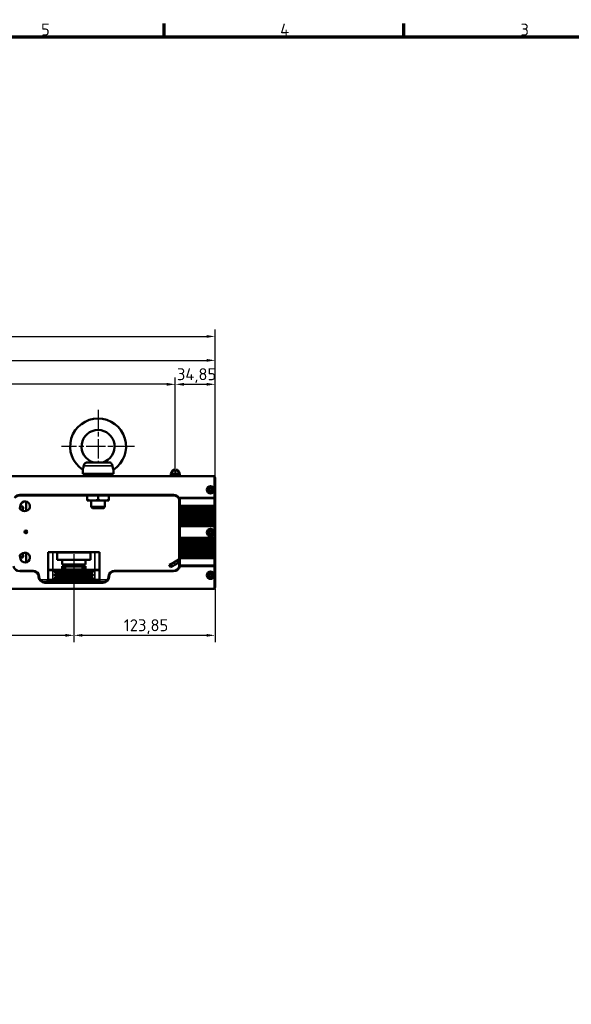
# Model space of a CAD drawing. Header units: millimetres. Extents: x 0 to 8058, y -283 to 1782.
# Tile 32 of 35: x 1555 to 2039, y 874 to 1737. Entities that reach past the tile are written whole.
import ezdxf

# ---------------------------------------------------------------- set-up
doc = ezdxf.new("R2010")
doc.units = ezdxf.units.MM
doc.header["$LTSCALE"] = 3
doc.linetypes.add('CHAIN', pattern=[0.3543, 0.2362, -0.0295, 0.0591, -0.0295])
doc.layers.get('0').update_dxf_attribs({"lineweight": 25})
for name, color, linetype, lineweight in [('Bemaßung (ISO)', 7, 'Continuous', 25), ('Mittelpunktmarkierung (ISO)', 7, 'Continuous', 25), ('Rahmen (ISO)', 7, 'Continuous', 70), ('Sichtbar (ISO)', 7, 'Continuous', 50), ('Sichtbar schmal (ISO)', 7, 'Continuous', 35)]:
    doc.layers.add(name, color=color, linetype=linetype, lineweight=lineweight)
doc.styles.add('Notiztext (DIN)', font='isocpeur.ttf')
doc.dimstyles.new('Standard (DIN)', dxfattribs={"dimscale": 3, "dimtxt": 3.5, "dimasz": 2.5, "dimexe": 2, "dimexo": 0.5, "dimgap": 0.5, "dimtad": 1, "dimrnd": 1e-08, "dimtxsty": 'Notiztext (DIN)', "dimcen": 0.09, "dimdle": 10, "dimclrd": 256, "dimclre": 256, "dimclrt": 256, "dimadec": 0, "dimazin": 0, "dimtfac": 1, "dimtmove": 0, "dimatfit": 3, "dimfxl": 1, "dimtolj": 1, "dimtzin": 0, "dimlwd": -1, "dimlwe": -1, "dimarcsym": 0})

# ---------------------------------------------------------------- blocks, each defined once
blk = doc.blocks.new('Ränder Vorgaberahmen')
at = {"layer": 'Rahmen (ISO)'}
for p, q in [((560.67, 574), (560.67, 577.9)), ((630.75, 574), (630.75, 577.9))]:
    blk.add_line(p, q, dxfattribs=at)
at = {"layer": 'Rahmen (ISO)', "flags": 128}
blk.add_lwpolyline([(20, 20), (20, 574), (821, 574), (821, 20), (20, 20)], dxfattribs=at)
at = {"layer": 'Rahmen (ISO)', "char_height": 3.5, "attachment_point": 7, "style": 'Notiztext (DIN)'}
for s, insert in [('5', (524.7, 574.4)), ('4', (594.61, 574.4)), ('3', (664.87, 574.4))]:
    blk.add_mtext(s, dxfattribs=dict(at, insert=insert))
blk = doc.blocks.new('*D19')
at = {"layer": 'Bemaßung (ISO)', "transparency": 16777216}
for p, q in [((1354.86, 1268.41), (1354.86, 1191.19)), ((1602.86, 1268.41), (1602.86, 1191.19)), ((1362.36, 1197.19), (1595.36, 1197.19))]:
    blk.add_line(p, q, dxfattribs=at)
for points in [[(1362.36, 1198.44), (1362.36, 1195.94), (1354.86, 1197.19)], [(1595.36, 1198.44), (1595.36, 1195.94), (1602.86, 1197.19)]]:
    blk.add_solid(points, dxfattribs=at)
at = {"layer": 'Defpoints', "color": 0, "transparency": 16777216}
for p in [(1354.86, 1269.91), (1602.86, 1269.91), (1602.86, 1197.19)]:
    blk.add_point(p, dxfattribs=at)
at = {"layer": 'Bemaßung (ISO)', "transparency": 16777216, "insert": (1468.36, 1209.19), "char_height": 10.5, "attachment_point": 1, "style": 'Notiztext (DIN)'}
blk.add_mtext('\\A1;248', dxfattribs=at)
blk = doc.blocks.new('*D20')
at = {"layer": 'Bemaßung (ISO)', "transparency": 16777216}
for p, q in [((1602.86, 1268.41), (1602.86, 1191.19)), ((1726.71, 1237.86), (1726.71, 1191.19)), ((1610.36, 1197.19), (1719.21, 1197.19))]:
    blk.add_line(p, q, dxfattribs=at)
for points in [[(1610.36, 1198.44), (1610.36, 1195.94), (1602.86, 1197.19)], [(1719.21, 1198.44), (1719.21, 1195.94), (1726.71, 1197.19)]]:
    blk.add_solid(points, dxfattribs=at)
at = {"layer": 'Defpoints', "color": 0, "transparency": 16777216}
for p in [(1602.86, 1269.91), (1726.71, 1239.36), (1726.71, 1197.19)]:
    blk.add_point(p, dxfattribs=at)
at = {"layer": 'Bemaßung (ISO)', "transparency": 16777216, "insert": (1646.67, 1211.29), "char_height": 10.5, "attachment_point": 1, "style": 'Notiztext (DIN)'}
blk.add_mtext('\\A1;123,85', dxfattribs=at)
blk = doc.blocks.new('*D29')
at = {"layer": 'Bemaßung (ISO)', "transparency": 16777216}
for p, q in [((233.51, 1326.56), (233.51, 1465.36)), ((1726.71, 1259.15), (1726.71, 1465.36)), ((241.01, 1459.36), (1719.21, 1459.36))]:
    blk.add_line(p, q, dxfattribs=at)
for points in [[(241.01, 1460.61), (241.01, 1458.11), (233.51, 1459.36)], [(1719.21, 1460.61), (1719.21, 1458.11), (1726.71, 1459.36)]]:
    blk.add_solid(points, dxfattribs=at)
at = {"layer": 'Defpoints', "color": 0, "transparency": 16777216}
for p in [(1726.71, 1459.36), (233.51, 1325.06), (1726.71, 1257.65)]:
    blk.add_point(p, dxfattribs=at)
at = {"layer": 'Bemaßung (ISO)', "transparency": 16777216, "insert": (961.44, 1473.46), "char_height": 10.5, "attachment_point": 1, "style": 'Notiztext (DIN)'}
blk.add_mtext('\\A1;1493,2', dxfattribs=at)
blk = doc.blocks.new('*D30')
at = {"layer": 'Bemaßung (ISO)', "transparency": 16777216}
for p, q in [((239.01, 1336.86), (239.01, 1444.36)), ((1726.71, 1336.86), (1726.71, 1444.36)), ((246.51, 1438.36), (1719.21, 1438.36))]:
    blk.add_line(p, q, dxfattribs=at)
for points in [[(246.51, 1439.61), (246.51, 1437.11), (239.01, 1438.36)], [(1719.21, 1439.61), (1719.21, 1437.11), (1726.71, 1438.36)]]:
    blk.add_solid(points, dxfattribs=at)
at = {"layer": 'Defpoints', "color": 0, "transparency": 16777216}
for p in [(1726.71, 1438.36), (239.01, 1335.36), (1726.71, 1335.36)]:
    blk.add_point(p, dxfattribs=at)
at = {"layer": 'Bemaßung (ISO)', "transparency": 16777216, "insert": (964.19, 1452.46), "char_height": 10.5, "attachment_point": 1, "style": 'Notiztext (DIN)'}
blk.add_mtext('\\A1;1487,7', dxfattribs=at)
blk = doc.blocks.new('*D31')
at = {"layer": 'Bemaßung (ISO)', "transparency": 16777216}
for p, q in [((1691.86, 1342.36), (1691.86, 1423.36)), ((1699.36, 1417.36), (1719.21, 1417.36)), ((1726.71, 1336.86), (1726.71, 1423.36))]:
    blk.add_line(p, q, dxfattribs=at)
for points in [[(1699.36, 1418.61), (1699.36, 1416.11), (1691.86, 1417.36)], [(1719.21, 1418.61), (1719.21, 1416.11), (1726.71, 1417.36)]]:
    blk.add_solid(points, dxfattribs=at)
at = {"layer": 'Defpoints', "color": 0, "transparency": 16777216}
for p in [(1726.71, 1417.36), (1691.86, 1340.86), (1726.71, 1335.36)]:
    blk.add_point(p, dxfattribs=at)
at = {"layer": 'Bemaßung (ISO)', "transparency": 16777216, "insert": (1693.27, 1431.46), "char_height": 10.5, "attachment_point": 1, "style": 'Notiztext (DIN)'}
blk.add_mtext('\\A1;34,85', dxfattribs=at)
blk = doc.blocks.new('*D32')
at = {"layer": 'Bemaßung (ISO)', "transparency": 16777216}
for p, q in [((1265.86, 1342.36), (1265.86, 1423.36)), ((1684.36, 1417.36), (1273.36, 1417.36)), ((1691.86, 1342.36), (1691.86, 1423.36))]:
    blk.add_line(p, q, dxfattribs=at)
for points in [[(1273.36, 1418.61), (1273.36, 1416.11), (1265.86, 1417.36)], [(1684.36, 1418.61), (1684.36, 1416.11), (1691.86, 1417.36)]]:
    blk.add_solid(points, dxfattribs=at)
at = {"layer": 'Defpoints', "color": 0, "transparency": 16777216}
for p in [(1265.86, 1417.36), (1265.86, 1340.86), (1691.86, 1340.86)]:
    blk.add_point(p, dxfattribs=at)
at = {"layer": 'Bemaßung (ISO)', "transparency": 16777216, "insert": (1468.33, 1429.36), "char_height": 10.5, "attachment_point": 1, "style": 'Notiztext (DIN)'}
blk.add_mtext('\\A1;426', dxfattribs=at)

msp = doc.modelspace()

# ---------------------------------------------------------------- linework, layer by layer
at = {"layer": 'Mittelpunktmarkierung (ISO)', "linetype": 'CHAIN', "ltscale": 23.990969}
for p, q in [((1624.112, 1394.861), (1624.112, 1347.861)), ((1656.112, 1362.861), (1592.112, 1362.861))]:
    msp.add_line(p, q, dxfattribs=at)
at = {"layer": 'Sichtbar (ISO)'}
for p, q in [((1633.688, 1348.861), (1614.536, 1348.861)), ((1610.612, 1338.861), (1610.612, 1342.416)), ((1610.612, 1338.861), (1637.612, 1338.861)), ((1611.612, 1336.861), (1611.612, 1338.861)), ((1636.612, 1336.861), (1636.612, 1338.861)), ((1637.612, 1338.861), (1637.612, 1342.416)), ((1689.589, 1341.861), (1687.857, 1338.861)), ((1687.857, 1338.861), (1695.857, 1338.861)), ((1687.857, 1336.861), (1687.857, 1338.861)), ((1691.107, 1342.361), (1690.455, 1342.361)), ((1691.107, 1342.361), (1691.107, 1341.861)), ((1692.607, 1340.861), (1691.107, 1340.861)), ((1693.259, 1342.361), (1692.607, 1342.361)), ((1692.607, 1341.861), (1692.607, 1342.361)), ((1694.125, 1341.861), (1695.857, 1338.861)), ((1695.857, 1336.861), (1695.857, 1338.861)), ((240.507, 1336.861), (1725.207, 1336.861)), ((1726.207, 1317.861), (1726.207, 1336.479)), ((1726.707, 1335.361), (1726.707, 1318.068)), ((1720.707, 1324.461), (1720.707, 1325.261)), ((1720.707, 1325.261), (1722.307, 1325.261)), ((1721.507, 1325.191), (1720.707, 1325.261)), ((1721.507, 1324.531), (1720.707, 1324.461)), ((1722.307, 1324.461), (1720.707, 1324.461)), ((1721.507, 1325.191), (1722.377, 1325.191)), ((1721.507, 1324.531), (1721.507, 1325.191)), ((1722.377, 1324.531), (1721.507, 1324.531)), ((1722.307, 1325.261), (1722.307, 1326.861)), ((1722.307, 1326.861), (1723.107, 1326.861)), ((1722.377, 1326.061), (1722.307, 1326.861)), ((1722.307, 1325.261), (1722.377, 1325.191)), ((1722.377, 1324.531), (1722.307, 1324.461)), ((1722.307, 1322.861), (1722.307, 1324.461)), ((1722.377, 1323.661), (1722.307, 1322.861)), ((1723.107, 1322.861), (1722.307, 1322.861)), ((1723.037, 1326.061), (1722.377, 1326.061)), ((1722.377, 1326.061), (1722.377, 1325.191)), ((1722.377, 1324.531), (1722.377, 1323.661)), ((1722.377, 1323.661), (1723.037, 1323.661)), ((1723.037, 1326.061), (1723.107, 1326.861)), ((1723.037, 1325.191), (1723.037, 1326.061)), ((1723.037, 1325.191), (1723.107, 1325.261)), ((1723.037, 1325.191), (1723.907, 1325.191)), ((1723.107, 1324.461), (1723.037, 1324.531)), ((1723.037, 1323.661), (1723.037, 1324.531)), ((1723.907, 1324.531), (1723.037, 1324.531)), ((1723.037, 1323.661), (1723.107, 1322.861)), ((1723.107, 1326.861), (1723.107, 1325.261)), ((1723.107, 1325.261), (1724.707, 1325.261)), ((1724.707, 1324.461), (1723.107, 1324.461)), ((1723.107, 1324.461), (1723.107, 1322.861)), ((1723.907, 1325.191), (1724.707, 1325.261)), ((1723.907, 1325.191), (1723.907, 1324.531)), ((1723.907, 1324.531), (1724.707, 1324.461)), ((1724.707, 1325.261), (1724.707, 1324.461)), ((1555.357, 1320.361), (1690.357, 1320.361)), ((1690.357, 1319.861), (1555.357, 1319.861)), ((1614.612, 1319.861), (1614.612, 1316.103)), ((1614.612, 1316.103), (1614.612, 1315.424)), ((1615.02, 1315.361), (1633.204, 1315.361)), ((1618.112, 1309.861), (1618.112, 1315.361)), ((1630.112, 1309.861), (1630.112, 1315.361)), ((1633.612, 1316.103), (1633.612, 1319.861)), ((1633.612, 1315.424), (1633.612, 1316.103)), ((1726.207, 1317.861), (1694.966, 1317.861)), ((1695.251, 1317.354), (1695.256, 1317.361)), ((1726.207, 1317.361), (1695.256, 1317.361)), ((1695.357, 1310.425), (1695.357, 1314.861)), ((1695.857, 1314.861), (1695.857, 1310.803)), ((1726.707, 1318.068), (1726.207, 1317.861)), ((1726.207, 1317.361), (1726.207, 1317.861)), ((1726.707, 1317.568), (1726.207, 1317.361)), ((1726.207, 1310.803), (1726.207, 1317.361)), ((1726.707, 1318.068), (1726.707, 1317.568)), ((1726.707, 1317.568), (1726.707, 1310.425)), ((1561.057, 1306.231), (1561.057, 1312.361)), ((1618.112, 1309.861), (1630.112, 1309.861)), ((1619.112, 1308.861), (1618.112, 1309.861)), ((1619.112, 1308.861), (1629.112, 1308.861)), ((1629.112, 1308.861), (1630.112, 1309.861)), ((1695.357, 1310.425), (1695.357, 1309.251)), ((1695.357, 1306.505), (1695.357, 1309.251)), ((1695.357, 1306.505), (1695.357, 1305.331)), ((1695.357, 1302.448), (1695.357, 1305.331)), ((1695.857, 1310.803), (1726.207, 1310.803)), ((1695.857, 1308.873), (1695.857, 1310.803)), ((1726.207, 1308.873), (1695.857, 1308.873)), ((1695.857, 1308.873), (1695.857, 1306.883)), ((1695.857, 1306.883), (1726.207, 1306.883)), ((1695.857, 1304.953), (1695.857, 1306.883)), ((1726.207, 1304.953), (1695.857, 1304.953)), ((1695.857, 1304.953), (1695.857, 1302.826)), ((1726.207, 1310.803), (1726.207, 1308.873)), ((1726.207, 1306.883), (1726.207, 1308.873)), ((1726.207, 1306.883), (1726.207, 1304.953)), ((1726.207, 1302.826), (1726.207, 1304.953)), ((1726.707, 1309.251), (1726.707, 1310.425)), ((1726.707, 1309.251), (1726.707, 1306.505)), ((1726.707, 1305.331), (1726.707, 1306.505)), ((1726.707, 1305.331), (1726.707, 1302.448)), ((1695.357, 1302.448), (1695.357, 1301.274)), ((1695.357, 1298.629), (1695.357, 1301.274)), ((1695.357, 1298.629), (1695.357, 1297.455)), ((1695.357, 1294.547), (1695.357, 1297.455)), ((1695.857, 1302.826), (1726.207, 1302.826)), ((1695.857, 1300.896), (1695.857, 1302.826)), ((1726.207, 1300.896), (1695.857, 1300.896)), ((1695.857, 1300.896), (1695.857, 1299.007)), ((1695.857, 1299.007), (1726.207, 1299.007)), ((1695.857, 1297.077), (1695.857, 1299.007)), ((1726.207, 1297.077), (1695.857, 1297.077)), ((1695.857, 1297.077), (1695.857, 1294.925)), ((1726.207, 1302.826), (1726.207, 1300.896)), ((1726.207, 1299.007), (1726.207, 1300.896)), ((1726.207, 1299.007), (1726.207, 1297.077)), ((1726.207, 1294.925), (1726.207, 1297.077)), ((1726.707, 1301.274), (1726.707, 1302.448)), ((1726.707, 1301.274), (1726.707, 1298.629)), ((1726.707, 1297.455), (1726.707, 1298.629)), ((1726.707, 1297.455), (1726.707, 1294.547)), ((1561.057, 1286.627), (1561.057, 1289.095)), ((1695.357, 1294.547), (1695.357, 1293.373)), ((1695.357, 1282.349), (1695.357, 1293.373)), ((1695.857, 1294.925), (1726.207, 1294.925)), ((1695.857, 1292.995), (1695.857, 1294.925)), ((1726.207, 1292.995), (1695.857, 1292.995)), ((1695.857, 1292.995), (1695.857, 1282.727)), ((1720.707, 1286.961), (1720.707, 1287.761)), ((1720.707, 1287.761), (1722.307, 1287.761)), ((1721.507, 1287.691), (1720.707, 1287.761)), ((1721.507, 1287.031), (1720.707, 1286.961)), ((1722.307, 1286.961), (1720.707, 1286.961)), ((1721.507, 1287.691), (1722.377, 1287.691)), ((1721.507, 1287.031), (1721.507, 1287.691)), ((1722.377, 1287.031), (1721.507, 1287.031)), ((1722.307, 1287.761), (1722.307, 1289.361)), ((1722.307, 1289.361), (1723.107, 1289.361)), ((1722.377, 1288.561), (1722.307, 1289.361)), ((1722.307, 1287.761), (1722.377, 1287.691)), ((1722.377, 1287.031), (1722.307, 1286.961)), ((1722.307, 1285.361), (1722.307, 1286.961)), ((1723.037, 1288.561), (1722.377, 1288.561)), ((1722.377, 1288.561), (1722.377, 1287.691)), ((1722.377, 1287.031), (1722.377, 1286.161)), ((1723.037, 1288.561), (1723.107, 1289.361)), ((1723.037, 1287.691), (1723.037, 1288.561)), ((1723.037, 1287.691), (1723.107, 1287.761)), ((1723.037, 1287.691), (1723.907, 1287.691)), ((1723.107, 1286.961), (1723.037, 1287.031)), ((1723.037, 1286.161), (1723.037, 1287.031)), ((1723.907, 1287.031), (1723.037, 1287.031)), ((1723.107, 1289.361), (1723.107, 1287.761)), ((1723.107, 1287.761), (1724.707, 1287.761)), ((1724.707, 1286.961), (1723.107, 1286.961)), ((1723.107, 1286.961), (1723.107, 1285.361)), ((1723.907, 1287.691), (1724.707, 1287.761)), ((1723.907, 1287.691), (1723.907, 1287.031)), ((1723.907, 1287.031), (1724.707, 1286.961)), ((1724.707, 1287.761), (1724.707, 1286.961)), ((1726.207, 1294.925), (1726.207, 1292.995)), ((1726.207, 1282.727), (1726.207, 1292.995)), ((1726.707, 1293.373), (1726.707, 1294.547)), ((1726.707, 1293.373), (1726.707, 1282.349)), ((1695.357, 1282.349), (1695.357, 1281.176)), ((1695.357, 1278.268), (1695.357, 1281.176)), ((1695.357, 1278.268), (1695.357, 1277.094)), ((1695.857, 1282.727), (1726.207, 1282.727)), ((1695.857, 1280.797), (1695.857, 1282.727)), ((1726.207, 1280.797), (1695.857, 1280.797)), ((1695.857, 1280.797), (1695.857, 1278.646)), ((1695.857, 1278.646), (1726.207, 1278.646)), ((1695.857, 1276.716), (1695.857, 1278.646)), ((1722.377, 1286.161), (1722.307, 1285.361)), ((1723.107, 1285.361), (1722.307, 1285.361)), ((1722.377, 1286.161), (1723.037, 1286.161)), ((1723.037, 1286.161), (1723.107, 1285.361)), ((1726.207, 1282.727), (1726.207, 1280.797)), ((1726.207, 1278.646), (1726.207, 1280.797)), ((1726.207, 1278.646), (1726.207, 1276.716)), ((1726.707, 1281.176), (1726.707, 1282.349)), ((1726.707, 1281.176), (1726.707, 1278.268)), ((1726.707, 1277.094), (1726.707, 1278.268)), ((1580.357, 1270.011), (1584.357, 1270.011)), ((1580.357, 1270.011), (1580.357, 1254.111)), ((1584.357, 1270.011), (1588.14, 1270.011)), ((1617.574, 1270.011), (1588.14, 1270.011)), ((1588.257, 1263.311), (1588.14, 1270.011)), ((1588.141, 1269.911), (1588.357, 1269.911)), ((1588.357, 1269.911), (1617.357, 1269.911)), ((1588.357, 1263.311), (1588.357, 1269.911)), ((1617.572, 1269.911), (1617.357, 1269.911)), ((1617.357, 1263.311), (1617.357, 1269.911)), ((1617.457, 1263.311), (1617.574, 1270.011)), ((1617.574, 1270.011), (1621.357, 1270.011)), ((1625.357, 1270.011), (1621.357, 1270.011)), ((1625.357, 1270.011), (1625.357, 1254.111)), ((1695.357, 1274.448), (1695.357, 1277.094)), ((1695.357, 1274.448), (1695.357, 1273.274)), ((1695.357, 1270.392), (1695.357, 1273.274)), ((1695.357, 1270.392), (1695.357, 1269.218)), ((1726.207, 1276.716), (1695.857, 1276.716)), ((1695.857, 1276.716), (1695.857, 1274.826)), ((1695.857, 1274.826), (1726.207, 1274.826)), ((1695.857, 1272.896), (1695.857, 1274.826)), ((1726.207, 1272.896), (1695.857, 1272.896)), ((1695.857, 1272.896), (1695.857, 1270.77)), ((1695.857, 1270.77), (1726.207, 1270.77)), ((1695.857, 1268.84), (1695.857, 1270.77)), ((1726.207, 1274.826), (1726.207, 1276.716)), ((1726.207, 1274.826), (1726.207, 1272.896)), ((1726.207, 1270.77), (1726.207, 1272.896)), ((1726.207, 1270.77), (1726.207, 1268.84)), ((1726.707, 1277.094), (1726.707, 1274.448)), ((1726.707, 1273.274), (1726.707, 1274.448)), ((1726.707, 1273.274), (1726.707, 1270.392)), ((1726.707, 1269.218), (1726.707, 1270.392)), ((1561.057, 1263.361), (1561.057, 1269.492)), ((1588.257, 1263.311), (1592.687, 1263.311)), ((1588.357, 1263.311), (1617.357, 1263.311)), ((1592.687, 1263.311), (1592.757, 1259.311)), ((1612.957, 1259.311), (1613.026, 1263.311)), ((1613.026, 1263.311), (1617.457, 1263.311)), ((1690.409, 1261.146), (1688.214, 1259.879)), ((1690.409, 1261.146), (1693.409, 1262.878)), ((1694.559, 1260.886), (1691.559, 1259.154)), ((1694.134, 1263.297), (1693.409, 1262.878)), ((1695.357, 1264.003), (1694.134, 1263.297)), ((1694.559, 1260.886), (1695.284, 1261.305)), ((1695.284, 1261.305), (1695.357, 1261.347)), ((1695.357, 1266.472), (1695.357, 1269.218)), ((1695.357, 1266.472), (1695.357, 1265.298)), ((1695.357, 1258.861), (1695.357, 1265.298)), ((1726.207, 1268.84), (1695.857, 1268.84)), ((1695.857, 1268.84), (1695.857, 1266.85)), ((1695.857, 1266.85), (1726.207, 1266.85)), ((1695.857, 1264.92), (1695.857, 1266.85)), ((1695.857, 1264.92), (1695.857, 1258.861)), ((1726.207, 1264.92), (1695.857, 1264.92)), ((1726.207, 1266.85), (1726.207, 1268.84)), ((1726.207, 1266.85), (1726.207, 1264.92)), ((1726.207, 1258.361), (1726.207, 1264.92)), ((1726.707, 1269.218), (1726.707, 1266.472)), ((1726.707, 1265.298), (1726.707, 1266.472)), ((1726.707, 1265.298), (1726.707, 1258.154)), ((1555.357, 1253.861), (1567.357, 1253.861)), ((1567.357, 1253.361), (1555.357, 1253.361)), ((1580.357, 1246.111), (1580.357, 1254.111)), ((1584.357, 1254.611), (1580.857, 1254.611)), ((1584.357, 1254.611), (1621.357, 1254.611)), ((1619.357, 1253.66), (1586.357, 1253.66)), ((1586.357, 1252.66), (1619.357, 1252.66)), ((1612.957, 1257.811), (1592.507, 1257.811)), ((1592.507, 1257.811), (1592.507, 1254.611)), ((1592.507, 1257.611), (1593.357, 1257.611)), ((1593.357, 1255.611), (1592.507, 1255.611)), ((1592.757, 1257.811), (1592.746, 1257.611)), ((1592.757, 1259.311), (1612.957, 1259.311)), ((1593.357, 1257.611), (1595.357, 1257.611)), ((1595.357, 1255.611), (1593.357, 1255.611)), ((1595.357, 1257.611), (1610.357, 1257.611)), ((1595.357, 1257.611), (1595.357, 1255.611)), ((1610.357, 1257.611), (1612.357, 1257.611)), ((1610.357, 1255.611), (1610.357, 1257.611)), ((1612.357, 1255.611), (1610.357, 1255.611)), ((1612.357, 1257.611), (1612.957, 1257.611)), ((1612.957, 1255.611), (1612.357, 1255.611)), ((1612.957, 1257.811), (1612.957, 1254.611)), ((1624.857, 1254.611), (1621.357, 1254.611)), ((1625.357, 1254.111), (1625.357, 1246.111)), ((1638.357, 1253.861), (1690.357, 1253.861)), ((1690.357, 1253.361), (1638.357, 1253.361)), ((1686.482, 1258.879), (1688.214, 1259.879)), ((1687.632, 1256.887), (1686.482, 1258.879)), ((1689.364, 1257.887), (1687.632, 1256.887)), ((1691.559, 1259.154), (1689.364, 1257.887)), ((1726.207, 1257.861), (1695.765, 1257.861)), ((1695.833, 1258.353), (1695.841, 1258.361)), ((1726.207, 1258.361), (1695.841, 1258.361)), ((1726.207, 1257.861), (1726.207, 1258.361)), ((1726.207, 1258.361), (1726.707, 1258.154)), ((1726.207, 1238.243), (1726.207, 1257.861)), ((1726.207, 1257.861), (1726.707, 1257.654)), ((1726.707, 1258.154), (1726.707, 1257.654)), ((1726.707, 1257.654), (1726.707, 1239.361)), ((1577.357, 1243.861), (1628.357, 1243.861)), ((1580.357, 1245.561), (1579.857, 1245.561)), ((1579.857, 1243.861), (1579.857, 1245.561)), ((1580.357, 1243.861), (1580.357, 1246.111)), ((1580.857, 1245.611), (1584.357, 1245.611)), ((1581.357, 1245.611), (1581.357, 1243.861)), ((1621.357, 1245.611), (1584.357, 1245.611)), ((1619.357, 1250.61), (1586.357, 1250.61)), ((1586.357, 1249.61), (1619.357, 1249.61)), ((1619.357, 1247.56), (1586.357, 1247.56)), ((1586.357, 1246.56), (1619.357, 1246.56)), ((1621.357, 1245.611), (1624.857, 1245.611)), ((1624.357, 1243.861), (1624.357, 1245.611)), ((1625.357, 1246.111), (1625.357, 1243.861)), ((1720.707, 1249.461), (1720.707, 1250.261)), ((1720.707, 1250.261), (1722.307, 1250.261)), ((1721.507, 1250.191), (1720.707, 1250.261)), ((1721.507, 1249.531), (1720.707, 1249.461)), ((1722.307, 1249.461), (1720.707, 1249.461)), ((1721.507, 1250.191), (1722.377, 1250.191)), ((1721.507, 1249.531), (1721.507, 1250.191)), ((1722.377, 1249.531), (1721.507, 1249.531)), ((1722.307, 1250.261), (1722.307, 1251.861)), ((1722.307, 1251.861), (1723.107, 1251.861)), ((1722.377, 1251.061), (1722.307, 1251.861)), ((1722.307, 1250.261), (1722.377, 1250.191)), ((1722.377, 1249.531), (1722.307, 1249.461)), ((1722.307, 1247.861), (1722.307, 1249.461)), ((1722.377, 1248.661), (1722.307, 1247.861)), ((1723.107, 1247.861), (1722.307, 1247.861)), ((1723.037, 1251.061), (1722.377, 1251.061)), ((1722.377, 1251.061), (1722.377, 1250.191)), ((1722.377, 1249.531), (1722.377, 1248.661)), ((1722.377, 1248.661), (1723.037, 1248.661)), ((1723.037, 1251.061), (1723.107, 1251.861)), ((1723.037, 1250.191), (1723.037, 1251.061)), ((1723.037, 1250.191), (1723.107, 1250.261)), ((1723.037, 1250.191), (1723.907, 1250.191)), ((1723.107, 1249.461), (1723.037, 1249.531)), ((1723.037, 1248.661), (1723.037, 1249.531)), ((1723.907, 1249.531), (1723.037, 1249.531)), ((1723.037, 1248.661), (1723.107, 1247.861)), ((1723.107, 1251.861), (1723.107, 1250.261)), ((1723.107, 1250.261), (1724.707, 1250.261)), ((1724.707, 1249.461), (1723.107, 1249.461)), ((1723.107, 1249.461), (1723.107, 1247.861)), ((1723.907, 1250.191), (1724.707, 1250.261)), ((1723.907, 1250.191), (1723.907, 1249.531)), ((1723.907, 1249.531), (1724.707, 1249.461)), ((1724.707, 1250.261), (1724.707, 1249.461)), ((1725.207, 1237.861), (240.507, 1237.861)), ((1577.357, 1243.361), (1628.357, 1243.361))]:
    msp.add_line(p, q, dxfattribs=at)
for centre, radius in [((1722.707, 1324.861), 3.25), ((1722.707, 1324.861), 2.7), ((1556.857, 1308.861), 1.5), ((1556.857, 1308.861), 1.3), ((1560.857, 1287.861), 1.25), ((1722.707, 1287.361), 3.25), ((1722.707, 1287.361), 2.7), ((1556.857, 1266.861), 1.5), ((1556.857, 1266.861), 1.3), ((1722.707, 1249.861), 3.25), ((1722.707, 1249.861), 2.7)]:
    msp.add_circle(centre, radius, dxfattribs=at)
for centre, radius, start, end in [((1624.112, 1362.861), 24.5, 303.437045, 236.562955), ((1624.112, 1362.861), 14.5, 285.090185, 254.909815), ((1690.455, 1341.361), 1, 90, 150), ((1693.259, 1341.361), 1, 30, 90), ((1725.207, 1335.361), 1.5, 48.189685, 90), ((1725.207, 1335.361), 1.5, 0, 48.189685), ((1555.357, 1314.861), 5.5, 90, 146.944269), ((1555.357, 1314.861), 5, 90, 141.695953), ((1560.057, 1310.361), 4.25, 224.697315, 185.532355), ((1556.357, 1312.361), 4.7, 0, 28.287244), ((1615.27, 1318.351), 3, 257.318765, 265.202848), ((1632.953, 1318.351), 3, 274.797152, 282.681235), ((1690.357, 1314.861), 5.5, 33.055731, 90), ((1690.357, 1314.861), 5, 38.304047, 90), ((1690.357, 1314.861), 5, 0, 32.204477), ((1690.357, 1314.861), 5.5, 0, 27.035692), ((1556.857, 1308.861), 1.65, 280.970169, 129.259501), ((1560.057, 1265.361), 4.25, 174.467645, 135.302685), ((1556.857, 1266.861), 1.65, 230.740499, 79.029831), ((1556.357, 1263.361), 4.7, 331.712756, 0), ((1555.357, 1258.861), 5.5, 190.475682, 270), ((1567.357, 1248.861), 5, 0, 90), ((1567.357, 1248.861), 4.5, 0, 90), ((1580.857, 1254.111), 0.5, 90, 180), ((1586.357, 1253.16), 0.5, 90, 270), ((1594.357, 1255.611), 1, 270, 330), ((1611.357, 1255.611), 1, 210, 270), ((1619.357, 1253.16), 0.5, 270, 90), ((1624.857, 1254.111), 0.5, 0, 90), ((1638.357, 1248.861), 5, 90, 180), ((1638.357, 1248.861), 4.5, 90, 180), ((1690.357, 1258.861), 5.5, 270, 349.524318), ((1690.357, 1258.861), 5, 270, 346.611042), ((1690.357, 1258.861), 5, 351.861233, 0), ((1690.357, 1258.861), 5.5, 354.695096, 0), ((1577.357, 1248.861), 5.5, 180, 270), ((1577.357, 1248.861), 5, 180, 270), ((1580.857, 1246.111), 0.5, 180, 270), ((1586.357, 1250.11), 0.5, 90, 270), ((1586.357, 1247.06), 0.5, 90, 270), ((1619.357, 1250.11), 0.5, 270, 90), ((1619.357, 1247.06), 0.5, 270, 90), ((1624.857, 1246.111), 0.5, 270, 0), ((1628.357, 1248.861), 5.5, 270, 0), ((1628.357, 1248.861), 5, 270, 0), ((1725.207, 1239.361), 1.5, 270, 311.810315), ((1725.207, 1239.361), 1.5, 311.810315, 0)]:
    msp.add_arc(centre, radius, start, end, dxfattribs=at)
msp.add_ellipse((1691.371, 1315.592), major_axis=(2.532, -3.515), ratio=0.8658307, start_param=1.4990278, end_param=1.6219368, dxfattribs=at)
for points, knots in [([(1614.536, 1348.861), (1614.304, 1348.861), (1614.074, 1348.832), (1613.523, 1348.685), (1613.212, 1348.538), (1612.63, 1348.127), (1612.368, 1347.866), (1611.912, 1347.251), (1611.73, 1346.901), (1611.535, 1346.313), (1611.484, 1346.087), (1611.458, 1345.861)], [0.1806869, 0.1806869, 0.1806869, 0.1806869, 0.25308531, 0.25308531, 0.35739452, 0.35739452, 0.46452916, 0.46452916, 0.57706803, 0.57706803, 0.6449199, 0.6449199, 0.6449199, 0.6449199]), ([(1636.765, 1345.861), (1636.738, 1346.099), (1636.683, 1346.337), (1636.475, 1346.942), (1636.285, 1347.297), (1635.803, 1347.926), (1635.52, 1348.193), (1634.879, 1348.611), (1634.53, 1348.753), (1634.006, 1348.847), (1633.847, 1348.861), (1633.688, 1348.861)], [0.38276916, 0.38276916, 0.38276916, 0.38276916, 0.45675968, 0.45675968, 0.57457226, 0.57457226, 0.68971765, 0.68971765, 0.80597623, 0.80597623, 0.85583948, 0.85583948, 0.85583948, 0.85583948]), ([(1610.612, 1342.416), (1610.612, 1342.416), (1610.636, 1342.477), (1610.725, 1342.717), (1610.79, 1342.896), (1610.971, 1343.449), (1611.092, 1343.86), (1611.298, 1344.777), (1611.39, 1345.277), (1611.458, 1345.861)], [0, 0, 0, 0, 0.13784918, 0.13784918, 0.27639957, 0.27639957, 0.46240566, 0.46240566, 0.62268348, 0.62268348, 0.62268348, 0.62268348]), ([(1637.612, 1342.416), (1637.612, 1342.416), (1637.565, 1342.532), (1637.402, 1342.989), (1637.287, 1343.325), (1637.049, 1344.197), (1636.932, 1344.718), (1636.813, 1345.485), (1636.788, 1345.672), (1636.765, 1345.861)], [4.08567216, 4.08567216, 4.08567216, 4.08567216, 4.27684858, 4.27684858, 4.46799056, 4.46799056, 4.66091166, 4.66091166, 4.7211317, 4.7211317, 4.7211317, 4.7211317]), ([(1614.612, 1316.103), (1614.612, 1316.104), (1614.612, 1316.105), (1614.612, 1316.125), (1614.62, 1316.141), (1614.642, 1316.155), (1614.649, 1316.158), (1614.665, 1316.161), (1614.671, 1316.161), (1614.679, 1316.161), (1614.685, 1316.161), (1614.692, 1316.161), (1614.71, 1316.159), (1614.722, 1316.156), (1614.762, 1316.146), (1614.792, 1316.135), (1614.836, 1316.115), (1614.849, 1316.109), (1614.862, 1316.103)], [-0.027055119, -0.027055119, -0.027055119, -0.027055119, -0.02645663, -0.02645663, -0.010825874, -0.010825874, -0.004454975, -0.004454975, 0, 0, 0, 0.00387152, 0.00387152, 0.009737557, 0.009737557, 0.022235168, 0.022235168, 0.027050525, 0.027050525, 0.027050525, 0.027050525]), ([(1623.862, 1316.103), (1623.845, 1316.095), (1623.828, 1316.087), (1623.153, 1315.767), (1622.396, 1315.611), (1620.856, 1315.442), (1620.074, 1315.424), (1618.65, 1315.424), (1617.868, 1315.442), (1616.328, 1315.611), (1615.571, 1315.767), (1614.896, 1316.087), (1614.879, 1316.095), (1614.862, 1316.103)], [1.0837893, 1.0837893, 1.0837893, 1.0837893, 1.0900603, 1.0900603, 1.33666841, 1.33666841, 1.58327651, 1.58327651, 1.82988461, 1.82988461, 2.07649272, 2.07649272, 2.08276372, 2.08276372, 2.08276372, 2.08276372]), ([(1623.862, 1316.103), (1623.863, 1316.104), (1623.865, 1316.105), (1623.909, 1316.125), (1623.955, 1316.141), (1624.026, 1316.155), (1624.046, 1316.158), (1624.082, 1316.161), (1624.097, 1316.161), (1624.112, 1316.161), (1624.125, 1316.161), (1624.138, 1316.161), (1624.17, 1316.159), (1624.189, 1316.156), (1624.248, 1316.146), (1624.287, 1316.135), (1624.336, 1316.115), (1624.349, 1316.109), (1624.362, 1316.103)], [-0.027055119, -0.027055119, -0.027055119, -0.027055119, -0.02645663, -0.02645663, -0.010825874, -0.010825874, -0.004454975, -0.004454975, 0, 0, 0, 0.00387152, 0.00387152, 0.009737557, 0.009737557, 0.022235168, 0.022235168, 0.027050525, 0.027050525, 0.027050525, 0.027050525]), ([(1633.362, 1316.103), (1633.345, 1316.095), (1633.328, 1316.087), (1632.653, 1315.767), (1631.896, 1315.611), (1630.356, 1315.442), (1629.574, 1315.424), (1628.15, 1315.424), (1627.368, 1315.442), (1625.828, 1315.611), (1625.071, 1315.767), (1624.396, 1316.087), (1624.379, 1316.095), (1624.362, 1316.103)], [1.0837893, 1.0837893, 1.0837893, 1.0837893, 1.0900603, 1.0900603, 1.33666841, 1.33666841, 1.58327651, 1.58327651, 1.82988461, 1.82988461, 2.07649272, 2.07649272, 2.08276372, 2.08276372, 2.08276372, 2.08276372]), ([(1633.362, 1316.103), (1633.363, 1316.104), (1633.365, 1316.105), (1633.408, 1316.125), (1633.447, 1316.141), (1633.496, 1316.155), (1633.509, 1316.158), (1633.529, 1316.161), (1633.537, 1316.161), (1633.545, 1316.161), (1633.551, 1316.161), (1633.557, 1316.161), (1633.571, 1316.159), (1633.579, 1316.156), (1633.598, 1316.146), (1633.606, 1316.135), (1633.611, 1316.115), (1633.612, 1316.109), (1633.612, 1316.103)], [-0.027055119, -0.027055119, -0.027055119, -0.027055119, -0.02645663, -0.02645663, -0.010825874, -0.010825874, -0.004454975, -0.004454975, 0, 0, 0, 0.00387152, 0.00387152, 0.009737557, 0.009737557, 0.022235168, 0.022235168, 0.027050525, 0.027050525, 0.027050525, 0.027050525]), ([(1694.938, 1317.81), (1694.826, 1317.834), (1694.714, 1317.859), (1694.494, 1317.909), (1694.388, 1317.935), (1694.28, 1317.961)], [-0.081014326, -0.081014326, -0.081014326, -0.081014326, -0.038980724, -0.038980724, 0, 0, 0, 0]), ([(1694.938, 1317.81), (1694.994, 1317.736), (1695.048, 1317.662), (1695.152, 1317.51), (1695.203, 1317.432), (1695.251, 1317.354)], [-0.071636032, -0.071636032, -0.071636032, -0.071636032, -0.036246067, -0.036246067, 0, 0, 0, 0]), ([(1595.223, 1255.111), (1595.245, 1255.15), (1595.265, 1255.191), (1595.332, 1255.355), (1595.357, 1255.488), (1595.357, 1255.611)], [-0.208292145, -0.208292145, -0.208292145, -0.208292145, -0.195553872, -0.195553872, -0.157830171, -0.157830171, -0.157830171, -0.157830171]), ([(1610.357, 1255.611), (1610.357, 1255.488), (1610.381, 1255.355), (1610.448, 1255.191), (1610.468, 1255.15), (1610.491, 1255.111)], [-0.151344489, -0.151344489, -0.151344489, -0.151344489, -0.113620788, -0.113620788, -0.100882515, -0.100882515, -0.100882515, -0.100882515]), ([(1695.221, 1257.704), (1695.239, 1257.778), (1695.255, 1257.853), (1695.283, 1258.003), (1695.296, 1258.078), (1695.306, 1258.154)], [0, 0, 0, 0, 0.033909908, 0.033909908, 0.067820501, 0.067820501, 0.067820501, 0.067820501]), ([(1695.833, 1258.353), (1695.739, 1258.32), (1695.644, 1258.285), (1695.469, 1258.218), (1695.388, 1258.187), (1695.306, 1258.154)], [0.000001, 0.000001, 0.000001, 0.000001, 0.04048259, 0.04048259, 0.075284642, 0.075284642, 0.075284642, 0.075284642]), ([(1695.841, 1258.361), (1695.828, 1258.282), (1695.813, 1258.203), (1695.78, 1258.046), (1695.762, 1257.967), (1695.742, 1257.889)], [-0.067588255, -0.067588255, -0.067588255, -0.067588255, -0.033794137, -0.033794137, 0, 0, 0, 0])]:
    msp.add_open_spline(points, degree=3, knots=knots, dxfattribs=at)
for points in [[(1691.107, 1341.861), (1691.107, 1341.423), (1691.107, 1340.861)], [(1692.607, 1341.861), (1692.607, 1341.423), (1692.607, 1340.861)]]:
    msp.add_rational_spline(points, [1.09960415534, 1.10582889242, 1.09655479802], degree=2, dxfattribs=at)
for points, degree in [([(1695.251, 1317.354), (1695.021, 1317.409), (1694.8, 1317.467), (1694.587, 1317.526)], 3), ([(1694.966, 1317.861), (1694.957, 1317.844), (1694.948, 1317.827), (1694.938, 1317.81)], 3), ([(1695.857, 1310.803), (1695.546, 1310.614), (1695.357, 1310.425)], 2), ([(1695.857, 1308.873), (1695.546, 1309.062), (1695.357, 1309.251)], 2), ([(1695.857, 1306.883), (1695.546, 1306.694), (1695.357, 1306.505)], 2), ([(1695.857, 1304.953), (1695.546, 1305.142), (1695.357, 1305.331)], 2), ([(1726.707, 1310.425), (1726.518, 1310.614), (1726.207, 1310.803)], 2), ([(1726.207, 1308.873), (1726.518, 1309.062), (1726.707, 1309.251)], 2), ([(1726.207, 1306.883), (1726.518, 1306.694), (1726.707, 1306.505)], 2), ([(1726.207, 1304.953), (1726.518, 1305.142), (1726.707, 1305.331)], 2), ([(1695.857, 1302.826), (1695.546, 1302.637), (1695.357, 1302.448)], 2), ([(1695.857, 1300.896), (1695.546, 1301.085), (1695.357, 1301.274)], 2), ([(1695.857, 1299.007), (1695.546, 1298.818), (1695.357, 1298.629)], 2), ([(1695.857, 1297.077), (1695.546, 1297.266), (1695.357, 1297.455)], 2), ([(1726.207, 1302.826), (1726.518, 1302.637), (1726.707, 1302.448)], 2), ([(1726.207, 1300.896), (1726.518, 1301.085), (1726.707, 1301.274)], 2), ([(1726.207, 1299.007), (1726.518, 1298.818), (1726.707, 1298.629)], 2), ([(1726.207, 1297.077), (1726.518, 1297.266), (1726.707, 1297.455)], 2), ([(1695.857, 1294.925), (1695.546, 1294.736), (1695.357, 1294.547)], 2), ([(1695.857, 1292.995), (1695.546, 1293.184), (1695.357, 1293.373)], 2), ([(1726.207, 1294.925), (1726.518, 1294.736), (1726.707, 1294.547)], 2), ([(1726.207, 1292.995), (1726.518, 1293.184), (1726.707, 1293.373)], 2), ([(1695.857, 1282.727), (1695.546, 1282.538), (1695.357, 1282.349)], 2), ([(1695.857, 1280.797), (1695.546, 1280.986), (1695.357, 1281.176)], 2), ([(1695.857, 1278.646), (1695.546, 1278.457), (1695.357, 1278.268)], 2), ([(1726.207, 1282.727), (1726.518, 1282.538), (1726.707, 1282.349)], 2), ([(1726.207, 1280.797), (1726.518, 1280.986), (1726.707, 1281.176)], 2), ([(1726.207, 1278.646), (1726.518, 1278.457), (1726.707, 1278.268)], 2), ([(1695.857, 1276.716), (1695.546, 1276.905), (1695.357, 1277.094)], 2), ([(1695.857, 1274.826), (1695.546, 1274.637), (1695.357, 1274.448)], 2), ([(1695.857, 1272.896), (1695.546, 1273.085), (1695.357, 1273.274)], 2), ([(1695.857, 1270.77), (1695.546, 1270.581), (1695.357, 1270.392)], 2), ([(1726.207, 1276.716), (1726.518, 1276.905), (1726.707, 1277.094)], 2), ([(1726.207, 1274.826), (1726.518, 1274.637), (1726.707, 1274.448)], 2), ([(1726.207, 1272.896), (1726.518, 1273.085), (1726.707, 1273.274)], 2), ([(1726.207, 1270.77), (1726.518, 1270.581), (1726.707, 1270.392)], 2), ([(1695.857, 1268.84), (1695.546, 1269.029), (1695.357, 1269.218)], 2), ([(1695.857, 1266.85), (1695.546, 1266.661), (1695.357, 1266.472)], 2), ([(1695.857, 1264.92), (1695.546, 1265.109), (1695.357, 1265.298)], 2), ([(1726.207, 1268.84), (1726.518, 1269.029), (1726.707, 1269.218)], 2), ([(1726.207, 1266.85), (1726.518, 1266.661), (1726.707, 1266.472)], 2), ([(1726.207, 1264.92), (1726.518, 1265.109), (1726.707, 1265.298)], 2), ([(1695.742, 1257.889), (1695.559, 1257.828), (1695.386, 1257.766), (1695.221, 1257.704)], 3), ([(1695.742, 1257.889), (1695.75, 1257.88), (1695.757, 1257.87), (1695.765, 1257.861)], 3)]:
    msp.add_open_spline(points, degree=degree, dxfattribs=at)
at = {"layer": 'Sichtbar schmal (ISO)'}
for p, q in [((1636.765, 1345.861), (1611.458, 1345.861)), ((1689.589, 1341.861), (1691.107, 1341.861)), ((1692.607, 1341.861), (1694.125, 1341.861)), ((1555.357, 1319.861), (1555.357, 1320.361)), ((1614.862, 1316.103), (1614.862, 1319.861)), ((1623.862, 1319.861), (1623.862, 1316.103)), ((1624.362, 1316.103), (1624.362, 1319.861)), ((1633.362, 1319.861), (1633.362, 1316.103)), ((1690.357, 1319.861), (1690.357, 1320.361)), ((1695.857, 1314.861), (1695.357, 1314.861)), ((1584.357, 1254.611), (1584.357, 1270.011)), ((1621.357, 1254.611), (1621.357, 1270.011)), ((1691.559, 1259.154), (1690.409, 1261.146)), ((1693.409, 1262.878), (1694.559, 1260.886)), ((1695.284, 1261.305), (1694.134, 1263.297)), ((1555.357, 1253.361), (1555.357, 1253.861)), ((1567.357, 1253.861), (1567.357, 1253.361)), ((1580.357, 1254.111), (1584.357, 1254.111)), ((1584.357, 1254.611), (1584.357, 1254.111)), ((1621.357, 1254.111), (1584.357, 1254.111)), ((1584.357, 1254.111), (1584.357, 1246.111)), ((1586.357, 1252.66), (1586.357, 1253.66)), ((1593.357, 1255.611), (1593.357, 1257.611)), ((1594.754, 1257.811), (1594.743, 1257.611)), ((1610.491, 1255.111), (1595.223, 1255.111)), ((1610.97, 1257.611), (1610.959, 1257.811)), ((1612.357, 1257.611), (1612.357, 1255.611)), ((1619.357, 1253.66), (1619.357, 1252.66)), ((1621.357, 1254.611), (1621.357, 1254.111)), ((1621.357, 1246.111), (1621.357, 1254.111)), ((1621.357, 1254.111), (1625.357, 1254.111)), ((1638.357, 1253.361), (1638.357, 1253.861)), ((1688.214, 1259.879), (1689.364, 1257.887)), ((1690.357, 1253.361), (1690.357, 1253.861)), ((1695.857, 1258.861), (1695.357, 1258.861)), ((1572.357, 1248.861), (1571.857, 1248.861)), ((1573.357, 1245.861), (1580.357, 1245.861)), ((1577.357, 1243.861), (1577.357, 1243.361)), ((1584.357, 1246.111), (1580.357, 1246.111)), ((1584.357, 1246.111), (1621.357, 1246.111)), ((1584.357, 1246.111), (1584.357, 1245.611)), ((1586.357, 1249.61), (1586.357, 1250.61)), ((1586.357, 1246.56), (1586.357, 1247.56)), ((1619.357, 1250.61), (1619.357, 1249.61)), ((1619.357, 1247.56), (1619.357, 1246.56)), ((1625.357, 1246.111), (1621.357, 1246.111)), ((1621.357, 1246.111), (1621.357, 1245.611)), ((1625.357, 1245.861), (1632.357, 1245.861)), ((1628.357, 1243.861), (1628.357, 1243.361)), ((1633.357, 1248.861), (1633.857, 1248.861))]:
    msp.add_line(p, q, dxfattribs=at)

# ---------------------------------------------------------------- block references
at = {"xscale": 3, "yscale": 3, "zscale": 3}
msp.add_blockref('Ränder Vorgaberahmen', (0, 0), dxfattribs=at)

# ---------------------------------------------------------------- dimensions: what is measured, and where the dimension line sits
at = {"layer": 'Bemaßung (ISO)'}
for base, p1, p2, picture, middle in [((1726.707, 1459.361), (233.507, 1325.063), (1726.707, 1257.654), '*D29', (980.077, 1459.361)), ((1265.857, 1417.361), (1691.857, 1340.861), (1265.857, 1340.861), '*D32', (1478.827, 1417.361)), ((1726.707, 1417.361), (1691.857, 1340.861), (1726.707, 1335.361), '*D31', (1709.282, 1417.361)), ((1602.857, 1197.185), (1354.857, 1269.911), (1602.857, 1269.911), '*D19', (1478.857, 1197.185)), ((1726.707, 1197.185), (1602.857, 1269.911), (1726.707, 1239.361), '*D20', (1664.782, 1197.185))]:
    dim = msp.add_linear_dim(base=base, p1=p1, p2=p2, angle=180, dimstyle='Standard (DIN)', override={"dimgap": 0.5, "dimdec": 2, "dimtol": 0, "dimlim": 0, "dimtp": 0, "dimtm": 0, "dimtdec": 2, "dimtofl": 0, "dimatfit": 1}, dxfattribs=at)
    dim.commit()
    dim.dimension.update_dxf_attribs({"geometry": picture, "text_midpoint": middle, "dimtype": 160})
dim = msp.add_linear_dim(base=(1726.707, 1438.361), p1=(239.007, 1335.361), p2=(1726.707, 1335.361), dimstyle='Standard (DIN)', override={"dimgap": 0.5, "dimdec": 2, "dimtol": 0, "dimlim": 0, "dimtp": 0, "dimtm": 0, "dimtdec": 2, "dimtofl": 0, "dimatfit": 1}, dxfattribs=at)
dim.commit()
dim.dimension.update_dxf_attribs({"geometry": '*D30', "text_midpoint": (982.827, 1438.361), "dimtype": 160})

doc.saveas('drawing.dxf')
